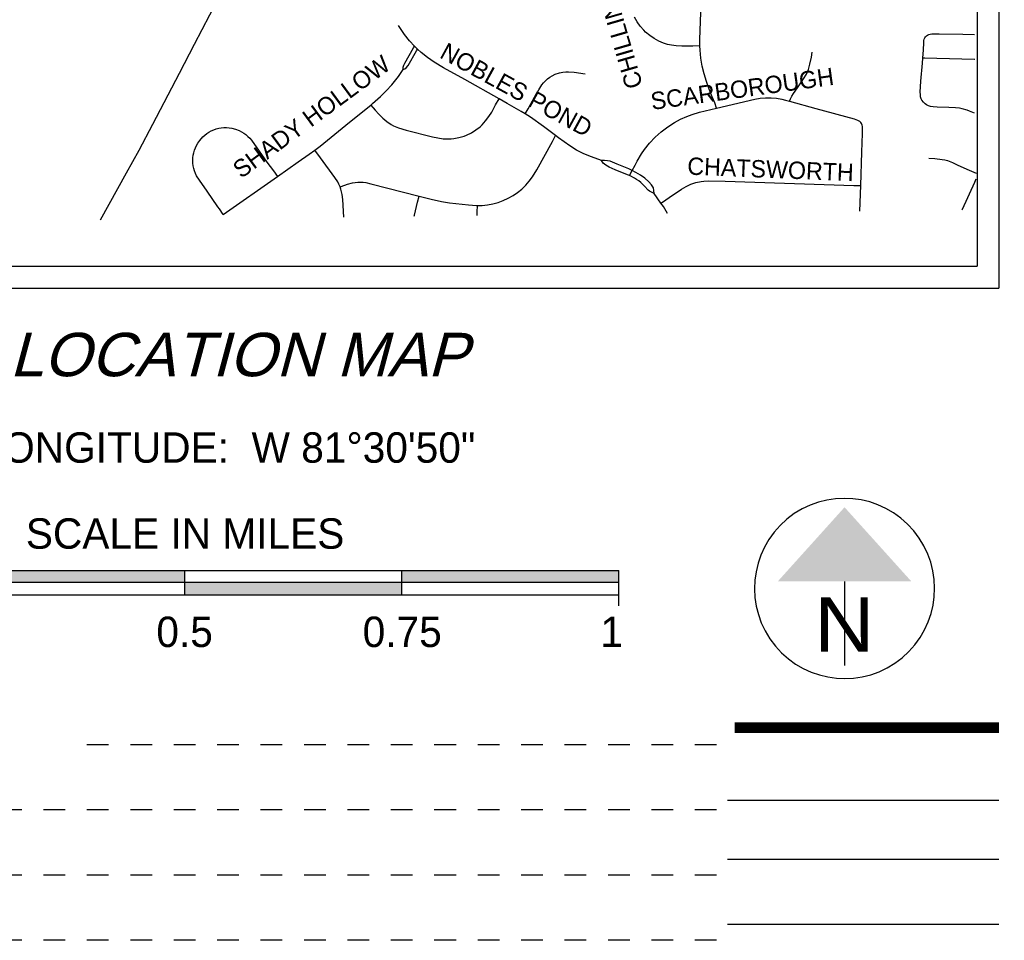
# Model space of a CAD drawing. Header units: feet. Extents: x 2145.3 to 2179.3, y 7269 to 7291.
# Tile 3 of 5: x 2149.7 to 2154.3, y 7280 to 7284.2. Entities that reach past the tile are written whole.
import ezdxf
from ezdxf.enums import TextEntityAlignment as Align

# ---------------------------------------------------------------- set-up
doc = ezdxf.new("R2010")
doc.units = ezdxf.units.FT
doc.header["$MEASUREMENT"] = 0
doc.linetypes.add('OhDOT_USTN2', pattern=[0.11, 0.069, -0.041])
for name, color, linetype in [('GE_P_Cells', 1, 'Continuous'), ('SH_Data', 7, 'Continuous'), ('SH_Text', 7, 'Continuous')]:
    doc.layers.add(name, color=color, linetype=linetype)
doc.styles.add('Font 70-Main Title', font='txt', dxfattribs={"width": 1.15, "height": 0.25})
doc.styles.add('header', font='arial.ttf', dxfattribs={"oblique": 15, "height": 0.17})
doc.styles.add('Slanted-Normal', font='font31.shx', dxfattribs={"height": 0.14})

# ---------------------------------------------------------------- blocks, each defined once
blk = doc.blocks.new('NARROW')
at = {"layer": 'SH_Data', "color": 7, "linetype": 'Continuous'}
blk.add_line((0, 0.0325), (0, -0.3543), dxfattribs=at)
blk.add_arc((0, 0), 0.4148, 129.7798, 129.7633, dxfattribs=at)
blk.add_solid([(0, 0.3738), (-0.3076, 0.0325), (0.3076, 0.0325)], dxfattribs=at)
at = {"layer": 'SH_Data', "color": 7, "linetype": 'Continuous', "style": 'Font 70-Main Title', "width": 1.15}
blk.add_text('N', height=0.25, dxfattribs=at).set_placement((-0.0007, -0.1663), align=Align.MIDDLE_CENTER)

msp = doc.modelspace()

# ---------------------------------------------------------------- hatches: boundary and pattern name
at = {"layer": 'SH_Data', "linetype": 'Continuous'}
for points in [[(2149.5076, 7281.6007), (2149.5076, 7281.6569), (2150.5076, 7281.6569), (2150.5076, 7281.6007)], [(2151.5076, 7281.6007), (2151.5076, 7281.6569), (2152.5076, 7281.6569), (2152.5076, 7281.6007)], [(2150.5076, 7281.5444), (2150.5076, 7281.6007), (2151.5076, 7281.6007), (2151.5076, 7281.5444)]]:
    msp.add_hatch(color=7, dxfattribs=at).paths.add_polyline_path(points)

# ---------------------------------------------------------------- linework, layer by layer
at = {"layer": 'SH_Data', "color": 7, "linetype": 'Continuous'}
for p, q in [((2154.2576, 7289.9569), (2154.2576, 7282.9569)), ((2154.1576, 7289.8569), (2154.1576, 7283.0569)), ((2150.6849, 7283.2956), (2150.9349, 7283.4707)), ((2153.6174, 7283.3109), (2153.6215, 7283.4286)), ((2152.7015, 7283.348), (2152.6707, 7283.3927)), ((2147.3576, 7283.0569), (2154.1576, 7283.0569)), ((2147.2576, 7282.9569), (2154.2576, 7282.9569)), ((2148.5076, 7281.6569), (2152.5076, 7281.6569)), ((2150.5076, 7281.6569), (2150.5076, 7281.5444)), ((2151.5076, 7281.5444), (2151.5076, 7281.6569)), ((2152.5076, 7281.4944), (2152.5076, 7281.6569)), ((2150.5076, 7281.6007), (2149.5076, 7281.6007)), ((2151.5076, 7281.6007), (2150.5076, 7281.6007)), ((2152.5076, 7281.6007), (2151.5076, 7281.6007)), ((2148.5076, 7281.5444), (2152.5076, 7281.5444)), ((2154.2576, 7280.5985), (2153.0076, 7280.5985)), ((2154.2576, 7280.3268), (2153.0076, 7280.3268)), ((2154.2576, 7280.0268), (2153.0076, 7280.0268))]:
    msp.add_line(p, q, dxfattribs=at)
at = {"layer": 'SH_Data', "color": 7, "linetype": 'OhDOT_USTN2'}
for p, q in [((2152.9576, 7280.8544), (2150.0163, 7280.8544)), ((2152.9576, 7280.5544), (2149.453, 7280.5544)), ((2152.9576, 7280.2544), (2149.0264, 7280.2544)), ((2152.9576, 7279.9544), (2148.7949, 7279.9544))]:
    msp.add_line(p, q, dxfattribs=at)
at = {"layer": 'SH_Data', "color": 7, "linetype": 'Continuous'}
for points in [[(2150.1197, 7283.2702), (2150.2399, 7283.487), (2150.2986, 7283.5918), (2150.3615, 7283.7112), (2150.4838, 7283.9467), (2150.5538, 7284.0796), (2150.8008, 7284.5532), (2150.8224, 7284.5971), (2150.8401, 7284.6377), (2150.8485, 7284.6625), (2150.8551, 7284.6855), (2150.8619, 7284.7161), (2150.864, 7284.7295)], [(2152.8807, 7284.0715), (2152.8807, 7284.1013), (2152.8843, 7284.2256), (2152.8846, 7284.2879), (2152.882, 7284.3376), (2152.8772, 7284.3872), (2152.8699, 7284.4365), (2152.8627, 7284.4731), (2152.8595, 7284.486)], [(2152.8807, 7284.0715), (2152.8479, 7284.0706), (2152.7968, 7284.0698), (2152.7715, 7284.0711), (2152.7494, 7284.0743), (2152.7319, 7284.0783), (2152.7138, 7284.0841), (2152.6915, 7284.0938), (2152.6702, 7284.1058), (2152.6498, 7284.1196), (2152.6308, 7284.135), (2152.6222, 7284.1435), (2152.6063, 7284.1621), (2152.5919, 7284.182), (2152.5796, 7284.2031)], [(2151.5663, 7284.0704), (2151.5436, 7284.0951), (2151.5202, 7284.1246), (2151.4991, 7284.1556), (2151.4923, 7284.1661)], [(2153.9073, 7284.0152), (2153.91, 7284.0528), (2153.9116, 7284.0863), (2153.9121, 7284.096), (2153.9134, 7284.1027), (2153.9161, 7284.1086), (2153.9194, 7284.1133), (2153.9244, 7284.1182), (2153.9285, 7284.1211)], [(2153.9285, 7284.1211), (2153.9346, 7284.1238), (2153.9416, 7284.1259), (2153.9483, 7284.1268), (2153.9569, 7284.127), (2153.9826, 7284.1268), (2154.091, 7284.1249), (2154.1456, 7284.1234)], [(2151.5135, 7283.9625), (2151.5145, 7283.9737), (2151.5171, 7283.9821), (2151.5217, 7283.9923), (2151.5615, 7284.062), (2151.5663, 7284.0704)], [(2151.5135, 7283.9625), (2151.5223, 7283.9657), (2151.5285, 7283.9707), (2151.5364, 7283.9808), (2151.5753, 7284.0485), (2151.5802, 7284.0571)], [(2151.5802, 7284.0571), (2151.5691, 7284.0674), (2151.5663, 7284.0704)], [(2151.9559, 7283.828), (2151.7978, 7283.9165), (2151.6996, 7283.9706), (2151.6569, 7283.9966), (2151.6261, 7284.0183), (2151.5973, 7284.0413), (2151.5802, 7284.0571)], [(2152.9578, 7283.7853), (2152.9488, 7283.8091), (2152.9377, 7283.8375), (2152.9232, 7283.8725), (2152.9105, 7283.9073), (2152.9001, 7283.9422), (2152.8914, 7283.9788), (2152.8851, 7284.0153), (2152.8812, 7284.0521), (2152.8807, 7284.0715)], [(2153.2927, 7283.8172), (2153.2979, 7283.8278), (2153.304, 7283.8403), (2153.3117, 7283.8528), (2153.3298, 7283.8792), (2153.3585, 7283.92), (2153.3712, 7283.941), (2153.3765, 7283.9519), (2153.381, 7283.9631), (2153.3874, 7283.9869), (2153.3944, 7284.0191), (2153.3982, 7284.0434)], [(2154.1446, 7283.762), (2154.123, 7283.7717), (2154.1118, 7283.7757), (2154.0891, 7283.7819), (2154.076, 7283.7844), (2154.0572, 7283.7868), (2154.0279, 7283.7883), (2153.9739, 7283.79), (2153.9554, 7283.7907), (2153.942, 7283.7926), (2153.933, 7283.7953), (2153.9245, 7283.7997), (2153.9174, 7283.8047), (2153.9099, 7283.8121), (2153.9031, 7283.8214), (2153.8999, 7283.8282), (2153.8972, 7283.8365), (2153.8961, 7283.8461), (2153.8958, 7283.8608), (2153.8965, 7283.8837), (2153.8982, 7283.9084), (2153.9056, 7283.9921), (2153.9073, 7284.0152)], [(2154.1469, 7284.0082), (2154.1453, 7284.0082), (2153.9715, 7284.0128), (2153.9167, 7284.0149), (2153.9073, 7284.0152)], [(2151.3646, 7283.7992), (2151.373, 7283.806), (2151.4102, 7283.8388), (2151.4365, 7283.865), (2151.4613, 7283.8926), (2151.4921, 7283.9314), (2151.5135, 7283.9625)], [(2152.0766, 7283.7582), (2152.0896, 7283.7816), (2152.1389, 7283.8699), (2152.1525, 7283.8916), (2152.1605, 7283.9018), (2152.1695, 7283.9112), (2152.1793, 7283.9197), (2152.1898, 7283.9282), (2152.1997, 7283.9341), (2152.2149, 7283.9407), (2152.234, 7283.9473), (2152.25, 7283.9505), (2152.2629, 7283.9522), (2152.2759, 7283.9525), (2152.3015, 7283.9502), (2152.3517, 7283.9426)], [(2151.3646, 7283.7992), (2151.3857, 7283.7751), (2151.4019, 7283.7565), (2151.4197, 7283.7393), (2151.4388, 7283.7237), (2151.4593, 7283.7101), (2151.4701, 7283.7043), (2151.4926, 7283.6948), (2151.5283, 7283.6842), (2151.6493, 7283.6529), (2151.6735, 7283.6477), (2151.698, 7283.6444), (2151.7226, 7283.6434), (2151.7349, 7283.6438), (2151.7471, 7283.6449), (2151.7712, 7283.6495), (2151.7949, 7283.6565), (2151.8063, 7283.6608), (2151.8284, 7283.6716), (2151.8494, 7283.6846), (2151.8689, 7283.6992), (2151.8778, 7283.7075), (2151.894, 7283.7259), (2151.9086, 7283.7459), (2151.9217, 7283.7668), (2151.94, 7283.7995), (2151.9559, 7283.828)], [(2152.0766, 7283.7582), (2152.0579, 7283.7701), (2151.9932, 7283.8071), (2151.9559, 7283.828)], [(2152.9578, 7283.7853), (2153.1332, 7283.8263), (2153.1578, 7283.8308), (2153.183, 7283.8331), (2153.2082, 7283.8328), (2153.2333, 7283.8303), (2153.2581, 7283.8256), (2153.2745, 7283.8217), (2153.2927, 7283.8172)], [(2151.1076, 7283.5916), (2151.1317, 7283.6095), (2151.2665, 7283.72), (2151.3646, 7283.7992)], [(2152.5692, 7283.4974), (2152.5826, 7283.5221), (2152.5921, 7283.5415), (2152.6111, 7283.5739), (2152.6253, 7283.5946), (2152.6488, 7283.6239), (2152.6746, 7283.6511), (2152.7024, 7283.6764), (2152.7323, 7283.6991), (2152.7641, 7283.7192), (2152.7909, 7283.7341), (2152.8201, 7283.7471), (2152.8452, 7283.7564), (2152.8796, 7283.7666), (2152.9578, 7283.7853)], [(2153.2927, 7283.8172), (2153.4144, 7283.7831), (2153.5911, 7283.7355), (2153.6062, 7283.7303), (2153.6158, 7283.7247), (2153.6219, 7283.7186)], [(2152.2161, 7283.6583), (2152.1606, 7283.7005), (2152.0998, 7283.7435), (2152.0766, 7283.7582)], [(2150.6849, 7283.2956), (2150.6676, 7283.3209), (2150.6607, 7283.3311), (2150.6108, 7283.4023), (2150.5757, 7283.4532), (2150.563, 7283.474), (2150.5578, 7283.4849), (2150.5535, 7283.4962), (2150.5502, 7283.5078), (2150.5477, 7283.5197), (2150.5461, 7283.5317), (2150.5455, 7283.5437), (2150.546, 7283.5558), (2150.5474, 7283.5678), (2150.5498, 7283.5797), (2150.5531, 7283.5913), (2150.5573, 7283.6027), (2150.5625, 7283.6133), (2150.5686, 7283.6242), (2150.5775, 7283.6367), (2150.5915, 7283.6525), (2150.6, 7283.6609), (2150.6094, 7283.6682), (2150.6196, 7283.6747), (2150.6303, 7283.6803), (2150.6415, 7283.6851), (2150.6529, 7283.689), (2150.6646, 7283.6921), (2150.6765, 7283.6942), (2150.6886, 7283.6954), (2150.7006, 7283.6957), (2150.7126, 7283.6949), (2150.7245, 7283.6929), (2150.7419, 7283.6884), (2150.7591, 7283.6816), (2150.7699, 7283.6763), (2150.7803, 7283.6701), (2150.7901, 7283.663), (2150.7994, 7283.6552), (2150.808, 7283.6468), (2150.8158, 7283.6376), (2150.8866, 7283.5361), (2150.9162, 7283.4961), (2150.9349, 7283.4707)], [(2153.6215, 7283.4286), (2153.6269, 7283.5817), (2153.63, 7283.669), (2153.6299, 7283.688), (2153.6289, 7283.7008), (2153.6276, 7283.7066), (2153.6248, 7283.7145), (2153.6219, 7283.7186)], [(2151.8564, 7283.3368), (2151.8774, 7283.3373), (2151.9024, 7283.34), (2151.9272, 7283.3445), (2151.9514, 7283.3512), (2151.9751, 7283.3596), (2151.9982, 7283.3699), (2152.02, 7283.3826), (2152.0405, 7283.3969), (2152.0602, 7283.4126), (2152.0784, 7283.4301), (2152.0949, 7283.4491), (2152.1099, 7283.4692), (2152.1299, 7283.501), (2152.2016, 7283.6318), (2152.2161, 7283.6583)], [(2152.4271, 7283.5437), (2152.3818, 7283.5615), (2152.3468, 7283.5754), (2152.313, 7283.592), (2152.2812, 7283.6121), (2152.2301, 7283.6477), (2152.2161, 7283.6583)], [(2150.9349, 7283.4707), (2151.0306, 7283.5378), (2151.0819, 7283.5725), (2151.1076, 7283.5916)], [(2151.2234, 7283.4223), (2151.2182, 7283.4348), (2151.2126, 7283.4456), (2151.1994, 7283.4663), (2151.1331, 7283.5568), (2151.1076, 7283.5916)], [(2153.9358, 7283.5544), (2153.9627, 7283.5527), (2153.9961, 7283.549), (2154.0085, 7283.5468), (2154.0203, 7283.5436), (2154.0436, 7283.5347), (2154.0656, 7283.5247), (2154.1098, 7283.5048), (2154.1529, 7283.4858), (2154.1531, 7283.4857)], [(2152.5692, 7283.4974), (2152.553, 7283.505), (2152.5004, 7283.5274), (2152.4667, 7283.5405), (2152.4554, 7283.543), (2152.4411, 7283.5446), (2152.4271, 7283.5437)], [(2152.5567, 7283.4742), (2152.5467, 7283.4786), (2152.4906, 7283.5011), (2152.4626, 7283.5137), (2152.4474, 7283.5229), (2152.4356, 7283.5323), (2152.4271, 7283.5437)], [(2152.5567, 7283.4742), (2152.5587, 7283.4779), (2152.5692, 7283.4974)], [(2152.6707, 7283.3927), (2152.6577, 7283.398), (2152.6489, 7283.4023), (2152.6422, 7283.4077), (2152.6262, 7283.4258), (2152.6083, 7283.4424), (2152.599, 7283.4501), (2152.5893, 7283.4571), (2152.579, 7283.4634), (2152.563, 7283.4715), (2152.5567, 7283.4742)], [(2152.6707, 7283.3927), (2152.6693, 7283.4062), (2152.6663, 7283.4179), (2152.6577, 7283.4313), (2152.6449, 7283.4454), (2152.6271, 7283.4623), (2152.6075, 7283.477), (2152.5864, 7283.4893), (2152.5692, 7283.4974)], [(2151.2234, 7283.4223), (2151.2462, 7283.4304), (2151.2577, 7283.4346), (2151.2813, 7283.4411), (2151.2933, 7283.4432), (2151.3053, 7283.4445), (2151.3174, 7283.4446), (2151.3294, 7283.4437), (2151.3415, 7283.442), (2151.3655, 7283.4369), (2151.5873, 7283.3797)], [(2151.2404, 7283.2833), (2151.2356, 7283.3639), (2151.2325, 7283.3882), (2151.2269, 7283.4121), (2151.2234, 7283.4223)], [(2152.7015, 7283.348), (2152.7079, 7283.3523), (2152.7391, 7283.3729), (2152.7962, 7283.4126), (2152.8172, 7283.425), (2152.8393, 7283.4351), (2152.8623, 7283.4429), (2152.886, 7283.448), (2152.8981, 7283.4495), (2152.9224, 7283.4506), (2152.9965, 7283.4486), (2153.59, 7283.4296), (2153.6215, 7283.4286)], [(2154.0884, 7283.3164), (2154.0897, 7283.3196), (2154.1462, 7283.444), (2154.1534, 7283.46)], [(2151.5653, 7283.287), (2151.5663, 7283.2925), (2151.5808, 7283.3528), (2151.5873, 7283.3797)], [(2151.5873, 7283.3797), (2151.6424, 7283.3654), (2151.6912, 7283.355), (2151.7282, 7283.3494), (2151.8148, 7283.3397), (2151.8523, 7283.3367), (2151.8564, 7283.3368)], [(2151.8544, 7283.2904), (2151.8551, 7283.3063), (2151.8564, 7283.3368)], [(2152.7313, 7283.3006), (2152.7258, 7283.3109), (2152.7126, 7283.3317), (2152.7015, 7283.348)]]:
    msp.add_lwpolyline(points, dxfattribs=at)
at = {"layer": 'SH_Data', "linetype": 'Continuous', "const_width": 0.05}
msp.add_lwpolyline([(2153.0403, 7280.9331), (2154.2576, 7280.9331)], dxfattribs=at)

# ---------------------------------------------------------------- block references
at = {"layer": 'GE_P_Cells', "rotation": 0.0013133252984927}
msp.add_blockref('NARROW', (2153.5469, 7281.574), dxfattribs=at)

# ---------------------------------------------------------------- texts
at = {"layer": 'SH_Data', "linetype": 'Continuous', "style": 'Slanted-Normal'}
for s, rotation, p in [('CHILLINGSWORTH', 106.1093, (2152.6186, 7283.8882)), ('NOBLES POND', 331.3562, (2151.6774, 7284.0198)), ('SHADY HOLLOW', 36.3324, (2150.7682, 7283.4585)), ('SCARBOROUGH', 7.868, (2152.6601, 7283.7766)), ('CHATSWORTH', 357.7045, (2152.8215, 7283.4791))]:
    msp.add_text(s, height=0.08, rotation=rotation, dxfattribs=at).set_placement(p)
msp.add_text('LATITUDE:  N 40°47\'55"     LONGITUDE:  W 81°30\'50"', height=0.14, dxfattribs=at).set_placement((2147.2576, 7282.2228), align=Align.MIDDLE_LEFT)
msp.add_text('SCALE IN MILES', height=0.14, dxfattribs=at).set_placement((2150.5098, 7281.7569), align=Align.CENTER)
for s, p in [('0.5', (2150.5076, 7281.4444)), ('0.75', (2151.5098, 7281.4444)), ('1', (2152.4745, 7281.4444))]:
    msp.add_text(s, height=0.14, dxfattribs=at).set_placement(p, align=Align.TOP_CENTER)
at = {"layer": 'SH_Text', "linetype": 'Continuous', "style": 'header', "oblique": 15}
msp.add_text('LOCATION MAP', height=0.2, dxfattribs=at).set_placement((2150.7576, 7282.6507), align=Align.MIDDLE_CENTER)

doc.saveas('drawing.dxf')
